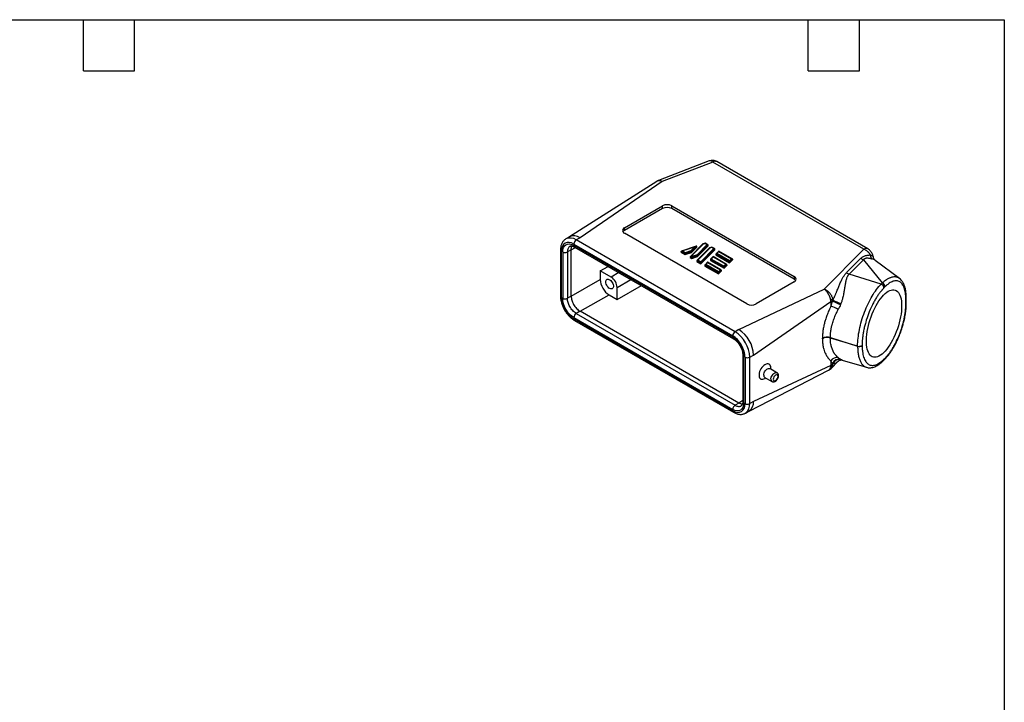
# Model space of a CAD drawing. Header units: millimetres. Extents: x 13 to 546, y 13 to 419.
# Tile 4 of 4: x 253 to 546, y 216 to 419. Entities that reach past the tile are written whole.
import ezdxf

# ---------------------------------------------------------------- set-up
doc = ezdxf.new("R2010")
doc.units = ezdxf.units.MM
doc.header["$LTSCALE"] = 2
doc.linetypes.add('SLD-Solid', pattern=[0])
doc.layers.add('TEXT', color=140, linetype='SLD-Solid', lineweight=25)

msp = doc.modelspace()

# ---------------------------------------------------------------- linework, layer by layer
for p, q in [((458.16463, 377.045909), (443.099576, 371.247995)), ((459.306708, 376.720564), (444.195236, 370.904786)), ((504.248886, 350.775997), (459.306708, 376.720564)), ((505.448789, 350.894817), (460.506611, 376.839384)), ((442.568527, 370.980242), (416.585338, 354.464194)), ((444.195236, 370.904786), (419.723286, 354.179296)), ((432.946183, 357.159186), (444.259892, 363.690451)), ((444.272234, 362.866785), (444.259892, 363.690451)), ((447.075976, 362.866785), (447.088319, 363.690451)), ((447.088319, 363.690451), (483.504318, 342.667942)), ((444.272234, 362.866785), (432.958526, 356.33552)), ((483.491976, 341.844276), (447.075976, 362.866785)), ((432.958526, 356.33552), (432.946183, 357.159186)), ((469.362182, 334.503861), (432.946183, 355.52637)), ((416.623538, 354.486246), (415.492168, 353.83312)), ((417.884809, 352.301425), (465.190252, 324.992574)), ((419.723286, 354.179296), (418.591916, 353.52617)), ((465.897359, 326.217318), (418.591916, 353.52617)), ((456.333133, 352.345944), (452.611652, 348.624864)), ((452.815714, 348.709385), (456.45267, 352.345948)), ((457.628237, 352.135893), (454.606134, 349.114105)), ((457.878174, 351.991581), (454.752544, 348.866276)), ((456.98808, 352.571904), (456.360081, 352.362597)), ((456.45267, 352.345948), (456.967271, 352.517461)), ((456.967271, 352.517461), (457.628237, 352.135893)), ((457.804955, 352.101502), (456.990537, 352.571655)), ((457.878174, 351.746618), (457.878174, 351.991581)), ((413.91496, 350.586278), (413.91496, 336.786738)), ((414.207854, 336.378534), (414.207854, 350.178074)), ((414.561407, 349.974317), (414.561407, 336.174087)), ((417.106991, 350.627443), (415.975621, 349.974317)), ((415.975621, 349.974317), (415.975621, 336.174087)), ((417.106991, 350.627443), (418.330673, 351.297502)), ((417.106991, 336.827213), (417.106991, 350.627443)), ((465.190252, 324.584303), (417.884809, 351.893154)), ((418.091956, 351.43531), (465.3974, 324.126458)), ((449.827562, 350.107819), (450.998838, 349.431656)), ((449.827562, 349.862857), (449.827562, 350.107819)), ((449.827562, 349.862857), (450.998838, 349.186694)), ((454.286753, 351.671558), (449.947301, 350.225225)), ((450.153287, 350.246372), (453.941205, 351.508879)), ((451.031743, 349.73925), (450.153287, 350.246372)), ((450.998838, 349.431656), (452.887612, 350.061179)), ((450.998838, 349.186694), (452.887612, 349.816217)), ((450.998838, 349.186694), (450.998838, 349.431656)), ((452.741202, 350.309008), (451.031743, 349.73925)), ((453.941205, 351.508879), (452.741202, 350.309008)), ((452.887612, 350.061179), (454.487617, 351.661008)), ((452.887612, 349.816217), (454.487617, 351.416046)), ((452.887612, 350.061179), (452.887612, 349.816217)), ((454.606134, 349.114105), (453.026586, 348.587652)), ((454.487617, 351.416046), (454.487617, 351.661008)), ((458.327985, 351.194341), (454.606487, 347.473271)), ((454.752544, 348.621314), (457.878174, 351.746618)), ((454.810549, 347.557792), (458.447521, 351.194346)), ((459.623079, 350.984295), (455.689025, 347.050659)), ((459.873017, 350.839983), (455.731907, 346.699313)), ((455.731907, 346.454351), (459.873017, 350.595021)), ((458.982924, 351.420305), (458.354932, 351.210994)), ((458.447521, 351.194346), (458.962116, 351.365861)), ((458.962116, 351.365861), (459.623079, 350.984295)), ((459.799797, 350.949904), (458.985381, 351.420056)), ((459.873017, 350.595021), (459.873017, 350.839983)), ((464.278933, 346.990209), (460.216049, 349.335662)), ((460.216049, 349.335662), (460.216049, 349.0907)), ((460.216049, 349.0907), (464.278933, 346.745247)), ((461.052168, 350.2236), (460.261925, 349.433445)), ((460.465987, 349.517966), (461.087179, 350.139088)), ((464.23605, 347.341555), (460.465987, 349.517966)), ((465.033961, 347.928285), (461.056859, 350.224217)), ((461.087179, 350.139088), (464.857242, 347.962677)), ((492.397699, 338.926094), (504.248886, 350.775997)), ((452.99368, 348.280058), (452.565777, 348.527081)), ((452.565777, 348.527081), (452.565777, 348.282119)), ((452.565777, 348.282119), (452.99368, 348.035096)), ((453.026586, 348.587652), (452.815714, 348.709385)), ((454.752544, 348.866276), (452.99368, 348.280058)), ((452.99368, 348.035096), (454.752544, 348.621314)), ((452.99368, 348.280058), (452.99368, 348.035096)), ((455.731907, 346.699313), (454.560611, 347.375488)), ((454.560611, 347.375488), (454.560611, 347.130526)), ((454.560611, 347.130526), (455.731907, 346.454351)), ((454.752544, 348.866276), (454.752544, 348.621314)), ((455.689025, 347.050659), (454.810549, 347.557792)), ((455.731907, 346.699313), (455.731907, 346.454351)), ((457.73928, 346.91106), (456.949055, 346.120936)), ((457.153117, 346.205456), (457.77429, 346.826549)), ((460.923187, 344.029041), (457.153117, 346.205456)), ((461.721065, 344.61575), (457.743971, 346.911678)), ((457.77429, 346.826549), (461.544347, 344.650142)), ((462.622489, 345.33395), (458.559597, 347.679407)), ((458.559597, 347.679407), (458.559597, 347.434445)), ((458.559597, 347.434445), (462.622489, 345.088987)), ((459.395706, 348.56733), (458.605473, 347.777191)), ((458.809535, 347.861711), (459.430717, 348.482819)), ((462.579607, 345.685295), (458.809535, 347.861711)), ((463.377508, 346.272011), (459.400398, 348.567947)), ((459.430717, 348.482819), (463.200789, 346.306402)), ((463.200789, 346.306402), (462.579607, 345.685295)), ((463.450727, 346.16209), (462.622489, 345.33395)), ((463.450727, 346.16209), (463.450727, 345.917127)), ((464.857242, 347.962677), (464.23605, 347.341555)), ((465.10718, 347.818364), (464.278933, 346.990209)), ((464.278933, 346.745247), (465.10718, 347.573402)), ((464.278933, 346.990209), (464.278933, 346.745247)), ((465.10718, 347.818364), (465.10718, 347.573402)), ((499.118519, 343.801943), (503.402077, 348.085038)), ((504.175034, 347.64864), (499.891475, 343.365546)), ((504.175034, 347.64864), (509.747712, 340.730982)), ((514.885972, 342.053853), (507.656309, 347.462745)), ((425.740384, 344.335089), (428.065801, 345.677531)), ((425.740384, 344.335089), (425.740384, 341.725669)), ((428.986655, 342.461057), (425.740384, 344.335089)), ((431.312072, 343.803499), (428.986655, 342.461057)), ((460.966071, 343.677695), (456.903179, 346.023152)), ((456.903179, 346.023152), (456.903179, 345.77819)), ((456.903179, 345.77819), (460.966071, 343.432733)), ((461.544347, 344.650142), (460.923187, 344.029041)), ((461.794284, 344.505829), (460.966071, 343.677695)), ((460.966071, 343.432733), (461.794284, 344.260867)), ((460.966071, 343.677695), (460.966071, 343.432733)), ((461.794284, 344.505829), (461.794284, 344.260867)), ((462.622489, 345.088987), (463.450727, 345.917127)), ((462.622489, 345.33395), (462.622489, 345.088987)), ((509.390011, 340.373319), (499.891475, 343.365546)), ((417.106991, 336.827213), (425.740384, 341.725669)), ((430.754152, 339.399661), (434.84735, 341.762627)), ((483.504318, 341.035126), (472.19061, 334.503861)), ((483.504318, 342.667942), (483.491976, 341.844276)), ((509.747712, 340.730982), (509.390011, 340.373319)), ((514.901979, 342.03977), (514.885258, 342.052906)), ((430.754152, 335.810427), (438.018372, 339.932035)), ((430.754152, 335.810427), (430.754152, 339.399661)), ((467.02873, 326.870445), (492.397699, 338.926094)), ((510.606176, 339.628349), (510.248474, 339.270686)), ((417.106991, 336.827213), (415.975621, 336.174087)), ((419.723286, 332.296002), (428.356679, 337.194459)), ((428.356679, 337.194459), (430.754152, 335.810427)), ((471.412792, 319.277027), (494.473996, 335.172672)), ((494.473996, 335.172672), (494.473996, 333.85827)), ((494.93486, 335.359314), (494.93486, 335.519397)), ((494.94535, 335.560121), (495.054411, 335.66917)), ((516.780805, 334.4648), (516.780805, 335.895559)), ((516.91478, 334.753443), (516.91478, 336.184203)), ((419.723286, 332.296002), (418.591916, 331.642876)), ((418.591916, 331.642876), (465.897359, 304.334025)), ((467.02873, 304.987151), (419.723286, 332.296002)), ((417.884809, 330.418131), (465.190252, 303.10928)), ((465.190252, 302.701009), (417.884809, 330.009861)), ((418.091956, 329.552016), (465.3974, 302.243165)), ((467.02873, 326.870445), (465.897359, 326.217318)), ((491.925967, 324.143703), (491.925967, 324.294819)), ((494.279124, 324.49784), (502.410997, 321.936139)), ((494.279124, 324.49784), (494.279124, 324.346725)), ((502.410997, 321.91628), (494.279124, 324.346725)), ((502.410997, 321.936139), (502.410997, 321.91628)), ((503.746494, 322.137351), (503.746494, 322.15721)), ((468.220761, 319.236551), (468.220761, 305.436322)), ((468.513654, 305.028117), (468.513654, 318.828347)), ((468.867208, 318.6239), (468.867208, 304.824361)), ((470.281421, 318.6239), (471.412792, 319.277027)), ((470.281421, 304.824361), (470.281421, 318.6239)), ((494.473996, 317.522143), (494.473996, 316.207741)), ((494.496051, 315.306784), (496.65899, 317.46949)), ((497.818088, 317.777495), (505.047599, 315.616748)), ((510.089517, 317.607925), (510.447219, 317.965588)), ((510.248474, 318.026426), (510.606176, 318.38409)), ((470.084497, 302.613459), (493.769671, 314.777254)), ((494.473996, 316.207741), (471.412792, 305.477487)), ((478.385271, 314.002893), (476.263951, 315.227506)), ((476.574672, 315.04813), (476.574672, 315.357146)), ((493.768502, 314.776648), (494.496014, 315.307258)), ((494.93486, 316.554465), (494.93486, 316.714548)), ((495.054411, 316.643769), (494.94535, 316.53472)), ((474.764072, 312.629359), (476.885393, 311.404747)), ((474.807192, 312.29545), (475.074794, 312.449984)), ((468.220761, 305.711972), (467.02873, 304.987151)), ((471.412792, 305.477487), (470.281421, 304.824361)), ((467.02873, 304.987151), (465.897359, 304.334025)), ((468.997107, 301.985723), (470.128478, 302.638849))]:
    msp.add_line(p, q)
at = {"flags": 128}
for points in [[(427.395395, 341.05253), (427.425891, 341.336217), (427.515736, 341.569399), (427.660086, 341.739507), (427.851158, 341.83737), (428.078653, 341.857711), (428.330305, 341.799435), (428.592549, 341.665683), (428.851247, 341.463665), (429.092451, 341.204273), (429.30316, 340.90149), (429.472012, 340.571639), (429.589907, 340.232503), (429.650487, 339.902365), (429.650487, 339.599022), (429.589907, 339.338828), (429.472012, 339.13581), (429.30316, 339.000913), (429.092451, 338.941408), (428.851247, 338.960505), (428.592549, 339.057173), (428.330305, 339.226201), (428.078653, 339.458476), (427.851158, 339.741478), (427.660086, 340.059948), (427.515736, 340.396718), (427.425891, 340.733633), (427.395395, 341.05253)], [(515.513649, 333.913161), (515.493105, 333.134877), (515.431634, 332.321599), (515.329715, 331.479694), (515.188148, 330.61575), (515.00804, 329.736529), (514.790801, 328.848912), (514.538131, 327.959845), (514.252007, 327.076288), (513.934668, 326.205154), (513.588599, 325.353262), (513.216508, 324.527279), (512.821307, 323.733669), (512.406088, 322.978644), (511.974102, 322.268112), (511.52873, 321.607634), (511.073456, 321.00238), (510.611845, 320.457087), (510.147509, 319.976021), (509.684081, 319.562949), (509.225189, 319.221102), (508.774425, 318.953157), (508.335316, 318.761211), (507.911299, 318.646765), (507.505692, 318.610715), (507.12167, 318.653344), (506.762238, 318.774318), (506.430209, 318.972689), (506.128183, 319.246907), (505.858522, 319.594823), (505.623337, 320.013716), (505.424468, 320.500308), (505.263473, 321.050789), (505.141611, 321.660851), (505.059836, 322.325721), (505.018788, 323.040194), (505.018788, 323.798679), (505.059836, 324.59524), (505.141611, 325.423642), (505.263473, 326.277402), (505.424468, 327.149838), (505.623337, 328.034123), (505.858522, 328.923335), (506.128183, 329.810516), (506.430209, 330.688721), (506.762238, 331.551078), (507.12167, 332.390837), (507.505692, 333.201427), (507.911299, 333.976504), (508.335316, 334.71), (508.774425, 335.396176), (509.225189, 336.029662), (509.684081, 336.6055), (510.147509, 337.119182), (510.611845, 337.566689), (511.073456, 337.944518), (511.52873, 338.249712), (511.974102, 338.479883), (512.406088, 338.63323), (512.821307, 338.708551), (513.216508, 338.705259), (513.588599, 338.623377), (513.934668, 338.463548), (514.252007, 338.227022), (514.538131, 337.91565), (514.790801, 337.53187), (515.00804, 337.078684), (515.188148, 336.55964), (515.329715, 335.9788), (515.431634, 335.340709), (515.493105, 334.650362), (515.513649, 333.913161)], [(474.806905, 316.377988), (474.482078, 316.155712), (474.168314, 315.87149), (473.876295, 315.534999), (473.615968, 315.1577), (473.396196, 314.752441), (473.224465, 314.333022), (473.106621, 313.913726), (473.046679, 313.508832), (473.046679, 313.132127), (473.106621, 312.796441), (473.224465, 312.513204), (473.396196, 312.292062), (473.615968, 312.140546), (473.876295, 312.063815), (474.168314, 312.064481), (474.482078, 312.142524), (474.806905, 312.295284), (474.807192, 312.29545)], [(474.453351, 313.316126), (474.481942, 313.615092), (474.566171, 313.93095), (474.701499, 314.246672), (474.880629, 314.545238), (475.093905, 314.810552), (475.32983, 315.02831), (475.575683, 315.186774), (475.818212, 315.2774), (476.044342, 315.295303), (476.241881, 315.239518), (476.263951, 315.227506)], [(476.574672, 315.357146), (476.567131, 315.541145), (476.507188, 315.876832), (476.389345, 316.160068), (476.217613, 316.38121), (475.997842, 316.532727), (475.737514, 316.609458), (475.445496, 316.608791), (475.131731, 316.530749), (474.806905, 316.377988)], [(476.574672, 312.091514), (476.603262, 312.39048), (476.687491, 312.706338), (476.822819, 313.02206), (477.001949, 313.320626), (477.215226, 313.585939), (477.45115, 313.803698), (477.697004, 313.962162), (477.939533, 314.052788), (478.165662, 314.070691), (478.363201, 314.014905), (478.38604, 314.002449)]]:
    msp.add_lwpolyline(points, dxfattribs=at)
for centre, radius, start, end in [((460.009716, 375.739249), 1.207145, 65.69288095, 125.61757748), ((445.674105, 360.961029), 3.074044, 62.60967224, 117.39032776), ((445.674105, 360.161184), 3.047215, 62.60967224, 117.39032777), ((433.256037, 356.342778), 0.873231, 110.7834208, 249.2165792), ((433.545173, 355.224567), 1.256333, 117.83664681, 146.37203147), ((416.788571, 351.120202), 3.006781, 53.14734643, 115.53540612), ((417.919977, 351.77344), 3.006671, 53.1466013, 115.54294027), ((419.420025, 352.231564), 1.536805, 122.60547834, 177.39452151), ((414.416036, 350.636915), 0.50386, 186.03555688, 245.59557808), ((415.268514, 351.339028), 1.537022, 242.60967224, 297.39032776), ((418.360494, 351.83259), 0.479526, 172.74417043, 235.94364917), ((504.951909, 349.794642), 1.207186, 65.69923859, 125.61702366), ((507.871913, 348.994407), 1.626647, 177.47838575, 222.09748152), ((505.013475, 350.036444), 2.530729, 230.45139761, 250.65204354), ((500.729916, 345.75335), 2.530729, 230.45139761, 250.65204354), ((482.905328, 340.733323), 1.256333, 33.62796853, 62.16335319), ((483.194464, 341.851534), 0.873231, 290.7834208, 69.2165792), ((508.982233, 339.170342), 1.270211, 4.53095113, 71.27467283), ((509.339934, 339.528005), 1.270211, 4.53095113, 71.27467282), ((414.415417, 336.836644), 0.502939, 185.69479925, 245.62534171), ((415.268514, 337.538798), 1.537022, 242.60967224, 297.39032776), ((470.776396, 337.233283), 3.074044, 242.60967224, 297.39032776), ((492.173178, 331.745637), 4.715425, 53.99225795, 62.58744147), ((493.382045, 337.103738), 2.218417, 299.48667249, 314.4242493), ((501.578343, 347.703458), 14.018337, 241.71134815, 252.31016666), ((500.954669, 345.782614), 11.708749, 239.74040098, 252.4497055), ((516.505654, 336.199126), 0.409708, 312.18895941, 356.63019942), ((516.505615, 334.768393), 0.409754, 312.1904321, 356.60012433), ((419.420025, 330.34827), 1.536805, 122.60547834, 177.39452151), ((486.891004, 315.284579), 20.061998, 61.0061378, 67.79151413), ((418.374811, 329.955774), 0.492978, 173.70115248, 234.98666712), ((466.725469, 324.922713), 1.536805, 122.60547834, 177.39452151), ((460.789732, 318.20615), 9.500878, 2.52008975, 57.4799104), ((461.921103, 318.859276), 9.500878, 2.52008975, 57.4799104), ((465.694648, 324.535709), 0.50673, 174.49699534, 232.9664409), ((493.352044, 321.504471), 3.133646, 72.79166519, 117.0704407), ((493.352044, 321.353356), 3.133646, 72.79166519, 117.0704407), ((502.872424, 323.293066), 1.433236, 251.21923065, 307.57917008), ((502.872424, 323.273207), 1.433236, 251.21923065, 307.57917008), ((468.721341, 319.286603), 0.503123, 185.76287433, 245.61940624), ((469.574315, 319.988611), 1.537022, 242.60967224, 297.39032776), ((496.270459, 316.465558), 2.084144, 80.47403197, 149.53817896), ((496.839724, 316.060869), 2.013903, 76.24194512, 161.05966388), ((496.948809, 316.016796), 1.995454, 76.2240177, 161.68745902), ((509.678228, 318.00354), 0.570705, 316.26852834, 2.29826104), ((510.035912, 318.361207), 0.570722, 316.28105876, 2.29782254), ((491.961591, 317.61171), 3.17218, 318.68348916, 340.15291891), ((493.382045, 318.138806), 2.218417, 299.48667249, 314.4242493), ((475.181017, 313.231676), 0.73255, 173.38010886, 235.30771074), ((477.301729, 312.006933), 0.731961, 173.36442238, 235.46979992), ((468.721218, 305.486228), 0.502939, 185.69479925, 245.62534171), ((468.253368, 305.197081), 3.171843, 306.24034531, 5.07183508), ((465.690942, 302.651745), 0.503107, 174.38056365, 234.2911439), ((466.725469, 303.039419), 1.536805, 122.60547834, 177.39452151), ((469.574315, 306.189072), 1.537022, 242.60967224, 297.39032776), ((467.122128, 304.543934), 3.171715, 306.23296995, 5.0724217)]:
    msp.add_arc(centre, radius, start, end)
for centre, major_axis, ratio, start_param, end_param in [((456.45267, 352.18264), (-0.107041, 0.173213), 0.5766898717, 5.4632464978, 6.4184866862), ((456.967271, 352.354152), (0.022066, 0.217903), 0.1120269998, 6.2328455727, 7.018162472), ((457.628237, 351.972585), (0.249036, 0.032786), 0.6469229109, 6.198223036, 7.7690193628), ((450.153287, 350.083064), (0.325312, -0.032941), 0.4975392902, 1.6211347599, 3.1919310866), ((451.031743, 349.575942), (0.022065, 0.217903), 0.1120237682, 0.7349782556, 2.3057745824), ((452.741202, 350.1457), (-0.107041, 0.173213), 0.5766917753, 3.8924495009, 5.4632458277), ((453.941205, 351.345571), (0.541419, 0.334583), 0.2202864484, 6.1478856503, 7.7186819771), ((454.606134, 348.950797), (-0.107041, 0.173213), 0.5766911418, 3.892449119, 5.4632454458), ((458.447521, 351.031038), (-0.107041, 0.173213), 0.5766931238, 5.4632457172, 6.4184833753), ((458.962116, 351.202553), (0.022065, 0.217904), 0.112020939, 6.2328476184, 7.0181645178), ((459.623079, 350.820987), (0.249036, 0.032785), 0.6469227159, 6.1982233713, 7.7690196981), ((460.465987, 349.354658), (0.249036, 0.032785), 0.6469221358, 1.4858353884, 3.0566317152), ((461.087179, 349.97578), (-0.032784, 0.249027), 0.1110022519, 5.4129074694, 6.3681462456), ((452.815714, 348.546077), (0.249036, 0.032785), 0.6469225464, 1.4858346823, 3.0566310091), ((453.026586, 348.424344), (0.022065, 0.217903), 0.1120257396, 0.7349775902, 2.305773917), ((454.810549, 347.394483), (0.249037, 0.032785), 0.6469218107, 1.4858359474, 3.0566322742), ((455.689025, 346.88735), (-0.032784, 0.249027), 0.1110032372, 3.8421101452, 5.412906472), ((457.153117, 346.042148), (0.249037, 0.032784), 0.6469206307, 1.4858379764, 3.0566343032), ((457.77429, 346.663241), (-0.032783, 0.249026), 0.1109996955, 5.4129100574, 6.3681436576), ((458.809535, 347.698403), (0.249037, 0.032785), 0.6469214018, 1.4858366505, 3.0566329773), ((459.430717, 348.319511), (-0.032783, 0.249026), 0.1110010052, 5.4129087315, 6.3681449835), ((463.200789, 346.143094), (0.249037, 0.032785), 0.6469214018, 6.1982256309, 7.7690219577), ((464.23605, 347.178246), (-0.032784, 0.249027), 0.1110022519, 3.8421111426, 5.4129074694), ((464.857242, 347.799369), (0.249036, 0.032785), 0.6469221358, 6.1982243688, 7.7690206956), ((460.923187, 343.865733), (-0.032785, 0.249027), 0.1110051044, 3.8421082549, 5.4129045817), ((461.544347, 344.486833), (0.249036, 0.032786), 0.6469238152, 6.198221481, 7.7690178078), ((462.579607, 345.521986), (-0.032783, 0.249026), 0.1110010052, 3.8421124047, 5.4129087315), ((428.357078, 340.215545), (-1.850202, 3.204259), 0.5774694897, 0.7854413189, 2.3560853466), ((428.986116, 340.419705), (-1.249898, 2.165122), 0.5775574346, 3.9272244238, 5.4977161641)]:
    msp.add_ellipse(centre, major_axis=major_axis, ratio=ratio, start_param=start_param, end_param=end_param)
for points, knots in [([(459.306708, 376.720564), (459.163706, 376.820508), (458.896055, 377.007568), (458.590638, 377.089871), (458.388418, 377.096372), (458.266186, 377.08058), (458.195978, 377.055836), (458.164997, 377.044917)], [0, 0, 0, 0, 0.3452446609, 0.6461770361, 0.7801506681, 0.9029861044, 1, 1, 1, 1]), ([(460.506484, 376.839457), (460.324538, 376.928814), (459.957906, 377.108873), (459.339541, 377.220727), (458.724977, 377.216336), (458.35155, 377.102538), (458.165206, 377.045752)], [0, 0, 0, 0, 0.2468542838, 0.497426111, 0.7492108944, 1, 1, 1, 1]), ([(443.104066, 371.248372), (443.011907, 371.210883), (442.827064, 371.135691), (442.653712, 371.031445), (442.56679, 370.979174)], [0, 0, 0, 0, 0.498579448, 1, 1, 1, 1]), ([(444.195236, 370.904786), (444.027058, 370.978138), (443.707929, 371.11733), (443.275071, 371.18119), (442.921732, 371.140166), (442.690838, 371.064954), (442.591582, 370.988927), (442.57249, 370.974303)], [0, 0, 0, 0, 0.2718183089, 0.5157974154, 0.7406812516, 0.9501202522, 1, 1, 1, 1]), ([(443.104776, 371.234086), (443.158037, 371.256203), (443.297359, 371.314059), (443.562035, 371.277935), (443.876057, 371.15379), (444.089748, 370.987081), (444.195236, 370.904786)], [0, 0, 0, 0, 0.1745559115, 0.4566121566, 0.7317591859, 1, 1, 1, 1]), ([(415.496793, 353.825921), (415.420114, 353.782668), (415.210698, 353.664539), (414.908325, 353.397368), (414.60688, 353.04552), (414.362498, 352.646854), (414.173467, 352.21809), (414.03331, 351.750673), (413.948092, 351.249998), (413.911388, 350.858695), (413.918201, 350.63062), (413.919585, 350.5843)], [0, 0, 0, 0, 0.0732645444, 0.2000907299, 0.3329977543, 0.455546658, 0.5809608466, 0.7087055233, 0.8377641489, 0.9670508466, 1, 1, 1, 1]), ([(417.884809, 352.301425), (416.909647, 352.864374), (415.974352, 352.956939), (414.595265, 352.16055), (414.207854, 351.304154), (414.207854, 350.178074)], [0, 0, 0, 0, 0.5, 0.5, 1, 1, 1, 1]), ([(414.561407, 349.974317), (414.561407, 350.981827), (414.922998, 351.772588), (416.146377, 352.47905), (417.010652, 352.397795), (417.884809, 351.893154)], [0, 0, 0, 0, 0.5, 0.5, 1, 1, 1, 1]), ([(416.746957, 351.660092), (416.726855, 351.651993), (416.580857, 351.593168), (416.378719, 351.374049), (416.151782, 351.009996), (416.004965, 350.544965), (415.985567, 350.167737), (415.975621, 349.974317)], [0, 0, 0, 0, 0.0385135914, 0.279717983, 0.5088513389, 0.7481676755, 1, 1, 1, 1]), ([(416.741937, 351.66808), (416.831035, 351.704086), (417.001362, 351.772918), (417.330843, 351.743318), (417.689883, 351.645236), (417.963535, 351.502359), (418.091957, 351.435309)], [0, 0, 0, 0, 0.2889559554, 0.5523891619, 0.7899412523, 1, 1, 1, 1]), ([(417.106991, 350.627443), (417.117864, 350.819678), (417.139557, 351.203251), (417.241177, 351.559979), (417.329424, 351.710668), (417.340382, 351.729379)], [0, 0, 0, 0, 0.4680647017, 0.9339487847, 1, 1, 1, 1]), ([(503.402077, 348.085038), (503.438755, 348.12075), (503.511526, 348.191608), (503.626764, 348.291215), (503.745285, 348.384711), (503.867561, 348.471588), (504.056367, 348.592361), (504.332616, 348.734059), (504.68827, 348.864061), (505.054945, 348.957183), (505.427791, 349.020378), (505.833611, 349.0605), (506.105306, 349.064098), (506.246841, 349.065973)], [0, 0, 0, 0, 0.0515242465, 0.1022291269, 0.1521751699, 0.2014257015, 0.2500467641, 0.3713988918, 0.4997334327, 0.6081862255, 0.7275311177, 0.8580613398, 1, 1, 1, 1]), ([(506.246841, 349.065973), (506.219443, 349.109965), (506.163948, 349.199069), (506.072647, 349.331336), (505.973995, 349.464006), (505.867368, 349.596239), (505.752875, 349.72739), (505.630495, 349.856693), (505.500333, 349.983355), (505.359386, 350.109338), (505.199389, 350.239884), (505.01106, 350.377904), (504.788125, 350.520288), (504.530274, 350.661187), (504.346052, 350.736352), (504.248886, 350.775997)], [0, 0, 0, 0, 0.0573714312, 0.1162055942, 0.1765027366, 0.238263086, 0.3014868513, 0.3661742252, 0.4323253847, 0.499940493, 0.5736596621, 0.6605284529, 0.760543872, 0.8737023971, 1, 1, 1, 1]), ([(507.02789, 348.594582), (507.007072, 348.695436), (506.957907, 348.933621), (506.81247, 349.310891), (506.609087, 349.708896), (506.358862, 350.077905), (506.075729, 350.40569), (505.76881, 350.689533), (505.555779, 350.826198), (505.44907, 350.894654)], [0, 0, 0, 0, 0.1102669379, 0.260416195, 0.4092885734, 0.5572860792, 0.7047396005, 0.8521019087, 1, 1, 1, 1]), ([(506.246291, 349.065761), (506.390742, 349.005468), (506.679466, 348.884955), (506.94295, 348.723486), (506.997398, 348.633233), (507.021404, 348.593439)], [0, 0, 0, 0, 0.3588849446, 0.717329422, 1, 1, 1, 1]), ([(504.175034, 347.64864), (504.193767, 347.678021), (504.250959, 347.767724), (504.36833, 347.89449), (504.522714, 348.004887), (504.683503, 348.082708), (504.854246, 348.135101), (505.048932, 348.167622), (505.251616, 348.179125), (505.488872, 348.171656), (505.765667, 348.140305), (506.095171, 348.076281), (506.39892, 347.994666), (506.590195, 347.92941), (506.664932, 347.903912)], [0, 0, 0, 0, 0.04679206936, 0.14285990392, 0.22591014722, 0.28510805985, 0.35681120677, 0.42832613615, 0.49975279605, 0.57133130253, 0.67453396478, 0.78561118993, 0.91623063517, 1, 1, 1, 1]), ([(507.652188, 347.45743), (507.646117, 347.464647), (507.599886, 347.519606), (507.283513, 347.672233), (506.871229, 347.826647), (506.664932, 347.903912)], [0, 0, 0, 0, 0.07022252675, 0.53476306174, 1, 1, 1, 1]), ([(507.021404, 348.593439), (507.034322, 348.5819), (507.0503, 348.567627), (507.045548, 348.556434), (507.044638, 348.554291)], [0, 0, 0, 0, 0.8085309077, 1, 1, 1, 1]), ([(507.669386, 347.443695), (507.615019, 347.48884), (507.504399, 347.580696), (507.309637, 347.829242), (507.136691, 348.154011), (507.078007, 348.417625), (507.048043, 348.552226)], [0, 0, 0, 0, 0.2352573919, 0.4786738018, 0.7338134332, 1, 1, 1, 1]), ([(495.054411, 335.66917), (495.096086, 335.750673), (495.180465, 335.915694), (495.302781, 336.165419), (495.424141, 336.420177), (495.544229, 336.679646), (495.663319, 336.943557), (495.781533, 337.21164), (495.89905, 337.483628), (496.016031, 337.759288), (496.25196, 338.323512), (496.588917, 339.16034), (497.02866, 340.245569), (497.45908, 341.25269), (497.832505, 342.014674), (498.137275, 342.541344), (498.366007, 342.894823), (498.604725, 343.221857), (498.852168, 343.524941), (499.030741, 343.710655), (499.118519, 343.801943)], [0, 0, 0, 0, 0.0252407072, 0.0511053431, 0.0776008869, 0.104733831, 0.132510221, 0.1609356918, 0.190015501, 0.2197545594, 0.2501574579, 0.374462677, 0.500111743, 0.6328359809, 0.7499333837, 0.8034836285, 0.8551890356, 0.9051219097, 0.9533625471, 1, 1, 1, 1]), ([(499.891475, 343.365546), (499.855122, 343.328464), (499.781874, 343.253747), (499.679856, 343.134348), (499.58261, 343.00852), (499.490805, 342.87568), (499.404299, 342.735867), (499.276968, 342.505328), (499.123402, 342.157954), (498.975374, 341.700558), (498.854455, 341.194388), (498.756299, 340.673371), (498.669178, 340.114599), (498.581745, 339.541013), (498.490989, 338.966627), (498.395068, 338.367474), (498.291821, 337.779448), (498.16911, 337.154954), (498.028467, 336.535006), (497.878091, 335.964639), (497.727851, 335.468189), (497.584385, 335.038791), (497.477028, 334.75775), (497.423979, 334.618877)], [0, 0, 0, 0, 0.0200125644, 0.0403244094, 0.0609594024, 0.0819403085, 0.1032887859, 0.1250253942, 0.1843050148, 0.249490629, 0.3058170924, 0.3748406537, 0.4375385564, 0.4999266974, 0.5676712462, 0.6246826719, 0.689895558, 0.7496491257, 0.8138480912, 0.874434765, 0.9173215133, 0.9591454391, 1, 1, 1, 1]), ([(502.410997, 321.936139), (502.412005, 323.432247), (502.594442, 325.1096), (503.294684, 328.57565), (503.812213, 330.362714), (505.104116, 333.775665), (505.87798, 335.40021), (507.564937, 338.24067), (508.477202, 339.455303), (509.390011, 340.373319)], [0, 0, 0, 0, 0.25, 0.25, 0.5, 0.5, 0.75, 0.75, 1, 1, 1, 1]), ([(514.885258, 342.052906), (514.876339, 342.059982), (514.817569, 342.106619), (514.677573, 342.196716), (514.457067, 342.316489), (514.176604, 342.424047), (513.863977, 342.498757), (513.437337, 342.540834), (512.937012, 342.505057), (512.441055, 342.381548), (512.074653, 342.24886), (511.774813, 342.11995), (511.419389, 341.942058), (510.958933, 341.669492), (510.391628, 341.278741), (509.973176, 340.922777), (509.747712, 340.730982)], [0, 0, 0, 0, 0.00725559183, 0.04781396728, 0.10815107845, 0.17181796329, 0.24573250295, 0.31787901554, 0.44435411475, 0.547016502, 0.60038176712, 0.64629647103, 0.70936491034, 0.78954753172, 0.88660759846, 1, 1, 1, 1]), ([(516.780805, 335.895559), (516.780314, 335.988474), (516.779332, 336.174313), (516.771381, 336.446441), (516.758687, 336.713604), (516.740786, 336.975337), (516.717803, 337.231762), (516.689702, 337.48285), (516.629546, 337.928125), (516.513318, 338.537006), (516.304214, 339.247584), (516.041631, 339.867472), (515.624205, 340.561353), (514.980805, 341.174299), (514.195701, 341.407354), (513.505779, 341.374446), (512.960012, 341.240072), (512.392338, 340.999076), (511.90424, 340.708707), (511.507879, 340.424885), (511.207756, 340.185102), (510.907134, 339.922281), (510.706469, 339.726301), (510.606176, 339.628349)], [0, 0, 0, 0, 0.0178692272, 0.0357401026, 0.0536284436, 0.0715500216, 0.0895205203, 0.1075554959, 0.1256703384, 0.1880174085, 0.2506822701, 0.3130646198, 0.3754063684, 0.4997782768, 0.6241624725, 0.6864501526, 0.748996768, 0.8116643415, 0.8742244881, 0.90585622, 0.9373124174, 0.9686683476, 1, 1, 1, 1]), ([(516.914656, 336.175142), (516.908672, 336.514126), (516.897362, 337.1548), (516.812248, 337.989913), (516.70078, 338.677597), (516.574641, 339.229222), (516.445888, 339.670164), (516.320739, 340.023389), (516.202406, 340.309143), (516.083067, 340.562998), (515.930027, 340.851462), (515.700894, 341.215965), (515.354714, 341.660508), (515.049743, 341.915904), (514.879367, 342.058583)], [0, 0, 0, 0, 0.1276872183, 0.241327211, 0.3406938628, 0.425606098, 0.4960191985, 0.5557786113, 0.6070349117, 0.6497541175, 0.6974980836, 0.7715613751, 0.8723798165, 1, 1, 1, 1]), ([(494.344133, 335.931587), (494.331384, 335.981718), (494.305903, 336.081916), (494.260532, 336.233671), (494.210234, 336.385566), (494.1548, 336.537015), (494.094736, 336.687258), (494.030414, 336.835619), (493.962287, 336.981451), (493.890826, 337.124161), (493.81652, 337.263213), (493.739868, 337.398133), (493.661369, 337.528521), (493.556526, 337.693304), (493.418488, 337.894144), (493.24005, 338.127547), (493.044978, 338.355016), (492.836456, 338.568774), (492.618569, 338.764705), (492.47167, 338.872044), (492.397699, 338.926094)], [0, 0, 0, 0, 0.0433918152, 0.0867284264, 0.1299296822, 0.172916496, 0.2156116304, 0.2579404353, 0.2998315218, 0.3412173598, 0.3820347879, 0.4222254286, 0.4617360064, 0.5005185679, 0.5749345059, 0.6538635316, 0.7366590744, 0.8225459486, 0.9106432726, 1, 1, 1, 1]), ([(492.397699, 338.926094), (492.44669, 338.908761), (492.545197, 338.873909), (492.693113, 338.811213), (492.841501, 338.740514), (492.989806, 338.661059), (493.137466, 338.573083), (493.283886, 338.476602), (493.428447, 338.37175), (493.570513, 338.258685), (493.709424, 338.137618), (493.844508, 338.008808), (493.975074, 337.872567), (494.100431, 337.72925), (494.252994, 337.53769), (494.42149, 337.294582), (494.590101, 336.999062), (494.726377, 336.701038), (494.830218, 336.404553), (494.901087, 336.113583), (494.94249, 335.830592), (494.944403, 335.649729), (494.94535, 335.560121)], [0, 0, 0, 0, 0.036146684, 0.0726806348, 0.1096019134, 0.1469105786, 0.1846066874, 0.2226902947, 0.2611614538, 0.3000202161, 0.3392666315, 0.3789007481, 0.4189226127, 0.4593322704, 0.5001297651, 0.575274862, 0.649174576, 0.7218291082, 0.793238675, 0.8634035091, 0.932323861, 1, 1, 1, 1]), ([(510.248474, 339.270686), (510.191725, 339.213249), (510.078322, 339.09847), (509.908433, 338.917346), (509.738942, 338.729901), (509.569848, 338.535478), (509.401151, 338.334254), (509.232849, 338.126176), (508.913972, 337.718036), (508.448797, 337.074258), (507.843034, 336.131276), (507.252253, 335.101705), (506.487709, 333.608318), (505.617934, 331.586363), (504.911937, 329.460885), (504.465283, 327.766374), (504.196427, 326.533437), (503.989713, 325.3379), (503.870554, 324.391955), (503.805285, 323.668403), (503.771525, 323.152365), (503.750396, 322.646872), (503.747795, 322.320551), (503.746494, 322.15721)], [0, 0, 0, 0, 0.01668451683, 0.03334145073, 0.04998216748, 0.06661806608, 0.08326055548, 0.09992103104, 0.11661085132, 0.17837884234, 0.2401691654, 0.30450361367, 0.36885968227, 0.50009444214, 0.63131384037, 0.69562606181, 0.75996218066, 0.82169887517, 0.88346098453, 0.9126210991, 0.94172348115, 0.97082937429, 1, 1, 1, 1]), ([(413.919583, 336.784828), (413.920339, 336.651492), (413.922099, 336.340886), (413.9801, 335.83759), (414.080635, 335.288301), (414.219997, 334.750211), (414.38609, 334.242774), (414.557344, 333.804517), (414.731303, 333.413295), (414.912225, 333.043928), (415.053089, 332.792546), (415.125655, 332.663048)], [0, 0, 0, 0, 0.1011756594, 0.2356888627, 0.3681021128, 0.4971467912, 0.6193703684, 0.7294809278, 0.8110041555, 0.9026391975, 1, 1, 1, 1]), ([(414.207854, 336.378534), (414.207854, 335.252453), (414.595265, 333.948761), (415.974352, 331.560113), (416.909647, 330.57281), (417.884809, 330.009861)], [0, 0, 0, 0, 0.5, 0.5, 1, 1, 1, 1]), ([(417.884809, 330.418131), (417.012334, 330.9218), (416.146754, 331.838915), (414.923221, 333.957764), (414.561407, 335.164621), (414.561407, 336.174087)], [0, 0, 0, 0, 0.5, 0.5, 1, 1, 1, 1]), ([(418.591916, 331.642876), (418.239926, 331.846075), (417.876205, 332.141598), (417.215325, 332.855984), (416.920194, 333.27213), (416.570871, 333.902049), (416.469486, 334.11289), (416.297526, 334.524729), (416.227854, 334.721349), (416.048393, 335.334978), (415.975621, 335.767679), (415.975621, 336.174087)], [0, 0, 0, 0, 0.25, 0.25, 0.5, 0.5, 0.625, 0.625, 0.75, 0.75, 1, 1, 1, 1]), ([(417.106991, 336.827213), (417.106991, 336.420806), (417.179764, 335.988105), (417.359225, 335.374476), (417.428896, 335.177856), (417.600856, 334.766016), (417.702242, 334.555176), (418.051565, 333.925256), (418.346696, 333.50911), (419.007576, 332.794725), (419.371297, 332.499202), (419.723286, 332.296002)], [0, 0, 0, 0, 0.25, 0.25, 0.375, 0.375, 0.5, 0.5, 0.75, 0.75, 1, 1, 1, 1]), ([(494.473996, 335.172672), (494.470184, 335.213143), (494.462594, 335.293725), (494.44594, 335.418873), (494.425746, 335.545654), (494.401834, 335.67373), (494.374945, 335.802077), (494.354337, 335.888697), (494.344133, 335.931587)], [0, 0, 0, 0, 0.1718605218, 0.3421959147, 0.5105823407, 0.6766067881, 0.8398718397, 1, 1, 1, 1]), ([(494.473996, 333.85827), (494.509152, 333.962443), (494.578409, 334.167664), (494.677131, 334.474756), (494.76959, 334.775193), (494.85579, 335.068808), (494.908792, 335.263539), (494.93486, 335.359314)], [0, 0, 0, 0, 0.2126620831, 0.4189437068, 0.618891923, 0.8125583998, 1, 1, 1, 1]), ([(510.448407, 317.96678), (510.711837, 318.24529), (511.21789, 318.780312), (511.925446, 319.696064), (512.550307, 320.60355), (513.143505, 321.569433), (513.710654, 322.602326), (514.259323, 323.721477), (514.712448, 324.754175), (515.084086, 325.691184), (515.398466, 326.558802), (515.714985, 327.521664), (516.042717, 328.648419), (516.367513, 329.968925), (516.616722, 331.271347), (516.786804, 332.502554), (516.892727, 333.631826), (516.90718, 334.365065), (516.914657, 334.744396)], [0, 0, 0, 0, 0.0767107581, 0.1473627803, 0.2114849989, 0.2689043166, 0.3366798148, 0.4013171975, 0.463959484, 0.509572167, 0.5541486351, 0.6030908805, 0.6621396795, 0.731289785, 0.8105870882, 0.8691764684, 0.9323200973, 1, 1, 1, 1]), ([(510.606176, 318.38409), (510.66347, 318.442138), (510.778057, 318.558234), (510.949844, 318.742319), (511.121488, 318.933607), (511.29299, 319.13282), (511.464349, 319.339762), (511.635567, 319.554492), (511.946216, 319.9585), (512.392262, 320.585208), (512.959851, 321.479255), (513.505703, 322.436432), (514.195633, 323.7832), (514.980805, 325.586451), (515.624149, 327.485892), (516.041591, 329.014536), (516.304142, 330.159363), (516.513308, 331.288304), (516.640462, 332.208987), (516.712963, 332.926647), (516.751902, 333.454984), (516.776289, 333.96956), (516.7793, 334.299781), (516.780805, 334.4648)], [0, 0, 0, 0, 0.0178999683, 0.0357993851, 0.0537124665, 0.0716533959, 0.0896362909, 0.1076751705, 0.1257839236, 0.1883172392, 0.2510117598, 0.3135316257, 0.3758461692, 0.5002304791, 0.6246025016, 0.6869175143, 0.7493267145, 0.8119647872, 0.8743387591, 0.9059743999, 0.937407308, 0.9687210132, 1, 1, 1, 1]), ([(415.125655, 332.663048), (415.242319, 332.469319), (415.406631, 332.196468), (415.674113, 331.811757), (415.91288, 331.492525), (416.212175, 331.131007), (416.540155, 330.774322), (416.896977, 330.42887), (417.276837, 330.103039), (417.676844, 329.810471), (417.950483, 329.625916), (418.091667, 329.552222), (418.092019, 329.552038)], [0, 0, 0, 0, 0.14819841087, 0.20872635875, 0.30885267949, 0.41238151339, 0.52301779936, 0.63799196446, 0.75625562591, 0.87700293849, 0.99969369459, 1, 1, 1, 1]), ([(494.473996, 333.85827), (494.421987, 333.754776), (494.303759, 333.519509), (494.112645, 333.121757), (493.889641, 332.636574), (493.641355, 332.063334), (493.292915, 331.199172), (492.921685, 330.151404), (492.569383, 328.953331), (492.288164, 327.77324), (492.101699, 326.708465), (491.996235, 325.810099), (491.948946, 325.178696), (491.928736, 324.689213), (491.92679, 324.411971), (491.925967, 324.294819)], [0, 0, 0, 0, 0.0324090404, 0.0736737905, 0.1237455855, 0.1825743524, 0.250112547, 0.3885583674, 0.5021426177, 0.6168045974, 0.7530556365, 0.8366641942, 0.9056961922, 0.9601504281, 1, 1, 1, 1]), ([(494.279124, 324.49784), (494.279702, 324.596587), (494.280858, 324.793989), (494.291916, 325.094739), (494.309732, 325.398439), (494.334925, 325.705258), (494.367262, 326.014905), (494.406735, 326.327215), (494.453278, 326.641989), (494.506842, 326.959036), (494.567369, 327.278164), (494.634809, 327.59918), (494.709102, 327.921894), (494.790214, 328.246104), (494.910692, 328.692806), (495.159374, 329.518048), (495.504842, 330.46397), (495.891124, 331.366127), (496.159641, 331.942108), (496.397215, 332.420498), (496.548147, 332.705358), (496.615374, 332.832239)], [0, 0, 0, 0, 0.0383181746, 0.0766004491, 0.1148546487, 0.1530881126, 0.1913077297, 0.2295199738, 0.267730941, 0.3059463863, 0.3441717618, 0.3824122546, 0.4206728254, 0.4589582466, 0.4972731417, 0.5784000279, 0.7493320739, 0.8286847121, 0.896974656, 0.9541109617, 1, 1, 1, 1]), ([(468.867208, 318.6239), (468.867208, 319.749981), (468.479796, 321.053673), (467.100709, 323.442321), (466.165414, 324.429625), (465.190252, 324.992574)], [0, 0, 0, 0, 0.5, 0.5, 1, 1, 1, 1]), ([(465.190252, 324.584303), (466.062727, 324.080634), (466.928308, 323.16352), (468.15184, 321.04467), (468.513654, 319.837814), (468.513654, 318.828347)], [0, 0, 0, 0, 0.5, 0.5, 1, 1, 1, 1]), ([(465.397401, 324.126458), (465.613556, 323.983264), (466.015976, 323.716676), (466.558042, 323.169277), (466.978475, 322.646327), (467.319455, 322.133183), (467.627991, 321.570724), (467.921619, 320.883295), (468.109198, 320.229181), (468.205405, 319.664007), (468.215527, 319.382249), (468.220761, 319.236551)], [0, 0, 0, 0, 0.1511666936, 0.2814301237, 0.3898052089, 0.4764287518, 0.5714955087, 0.6907771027, 0.8337783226, 0.9140465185, 1, 1, 1, 1]), ([(491.925967, 324.143703), (491.926453, 324.054064), (491.927573, 323.84749), (491.938798, 323.502296), (491.96385, 323.083781), (492.010846, 322.597781), (492.110317, 321.893464), (492.288176, 321.083473), (492.569376, 320.228081), (492.921676, 319.436737), (493.310968, 318.787599), (493.697093, 318.284183), (493.996559, 317.954775), (494.250632, 317.709942), (494.406916, 317.578543), (494.473996, 317.522143)], [0, 0, 0, 0, 0.0307110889, 0.0707736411, 0.1201714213, 0.1788961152, 0.2469526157, 0.3832003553, 0.4978655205, 0.6114465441, 0.7498954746, 0.8329557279, 0.9023905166, 0.9581042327, 1, 1, 1, 1]), ([(496.615374, 318.520962), (496.557968, 318.567666), (496.443293, 318.660961), (496.278598, 318.81092), (496.11961, 318.967825), (495.966884, 319.132279), (495.820339, 319.30395), (495.680067, 319.482756), (495.546109, 319.668548), (495.418524, 319.861195), (495.297364, 320.060562), (495.182684, 320.266514), (495.074533, 320.478918), (494.972982, 320.697636), (494.836858, 321.020041), (494.62656, 321.610688), (494.434, 322.408062), (494.323499, 323.249067), (494.28362, 323.858335), (494.280407, 324.207337), (494.279124, 324.346725)], [0, 0, 0, 0, 0.0391196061, 0.0781459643, 0.1170852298, 0.1559432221, 0.1947254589, 0.2334371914, 0.2720834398, 0.3106690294, 0.3491986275, 0.3876767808, 0.4261079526, 0.4644965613, 0.5028470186, 0.5910400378, 0.7534621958, 0.863152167, 0.9453444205, 1, 1, 1, 1]), ([(502.410997, 321.91628), (502.4225, 321.436838), (502.445582, 320.474769), (502.627605, 319.199496), (502.916591, 318.071794), (503.321012, 317.126687), (503.831119, 316.37499), (504.39216, 315.906026), (504.807771, 315.672833), (505.020258, 315.631622), (505.050179, 315.625819)], [0, 0, 0, 0, 0.1432683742, 0.2874884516, 0.432662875, 0.5787942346, 0.7258850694, 0.8739378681, 0.982248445, 1, 1, 1, 1]), ([(503.746494, 322.137351), (503.746919, 322.045154), (503.74777, 321.860913), (503.754664, 321.590524), (503.765676, 321.324899), (503.781206, 321.06444), (503.801146, 320.80904), (503.825528, 320.558725), (503.88024, 320.092967), (503.989703, 319.443163), (504.196358, 318.661092), (504.465244, 317.965699), (504.91188, 317.164364), (505.617934, 316.450672), (506.48764, 316.168103), (507.252174, 316.2036), (507.842869, 316.355425), (508.448719, 316.623828), (508.955279, 316.935854), (509.358601, 317.232606), (509.654089, 317.47296), (509.950854, 317.735208), (510.149194, 317.929281), (510.248474, 318.026426)], [0, 0, 0, 0, 0.0166749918, 0.0333224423, 0.0499537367, 0.0665802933, 0.0832135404, 0.0998648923, 0.1165457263, 0.1782821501, 0.2400445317, 0.3043548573, 0.3686928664, 0.4999122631, 0.6311470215, 0.6954772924, 0.7598375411, 0.8216021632, 0.8833958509, 0.912571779, 0.9416903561, 0.9708127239, 1, 1, 1, 1]), ([(496.653738, 317.471133), (496.630566, 317.445756), (496.463775, 317.263083), (496.127796, 317.007281), (495.638529, 316.728574), (495.242163, 316.671027), (495.054411, 316.643769)], [0, 0, 0, 0, 0.0508852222, 0.3662827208, 0.6998194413, 1, 1, 1, 1]), ([(496.615374, 318.520962), (496.661113, 318.485051), (496.751627, 318.413987), (496.880326, 318.317262), (497.001785, 318.228991), (497.115337, 318.149735), (497.22156, 318.078438), (497.286511, 318.037341), (497.318675, 318.01699)], [0, 0, 0, 0, 0.17541748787, 0.34713421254, 0.5152934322, 0.68004768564, 0.84155915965, 1, 1, 1, 1]), ([(496.654917, 317.464822), (496.700653, 317.507299), (496.798049, 317.597754), (497.088194, 317.754702), (497.485858, 317.850525), (497.754366, 317.788222), (497.878807, 317.759348)], [0, 0, 0, 0, 0.22096375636, 0.4705407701, 0.75461944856, 1, 1, 1, 1]), ([(497.820071, 317.784194), (497.789046, 317.791474), (497.679723, 317.817128), (497.530707, 317.897375), (497.423979, 317.95485)], [0, 0, 0, 0, 0.283787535, 1, 1, 1, 1]), ([(505.045197, 315.618071), (505.21735, 315.575434), (505.531997, 315.497506), (505.978776, 315.475335), (506.339421, 315.49553), (506.654766, 315.54048), (507.034958, 315.624377), (507.56307, 315.801085), (508.170159, 316.097215), (508.802314, 316.50018), (509.427944, 316.976697), (509.862608, 317.391461), (510.090663, 317.609075)], [0, 0, 0, 0, 0.1036289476, 0.1894036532, 0.2572667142, 0.3106274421, 0.377371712, 0.4882386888, 0.6292777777, 0.7398797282, 0.8635227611, 1, 1, 1, 1]), ([(478.568397, 312.165173), (478.621707, 312.267229), (478.695951, 312.40936), (478.770587, 312.626842), (478.817163, 312.809551), (478.844887, 313.0246), (478.84254, 313.243606), (478.802611, 313.461499), (478.719703, 313.670475), (478.585063, 313.851197), (478.467624, 313.966211), (478.390767, 313.997811), (478.385197, 314.000101)], [0, 0, 0, 0, 0.154520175, 0.2151961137, 0.3153704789, 0.41775256, 0.5269782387, 0.6400623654, 0.7550832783, 0.8713342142, 0.9906757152, 1, 1, 1, 1]), ([(493.765341, 314.784414), (493.892293, 314.865853), (494.141629, 315.025802), (494.277461, 315.355533), (494.344133, 315.517379)], [0, 0, 0, 0, 0.5091596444, 1, 1, 1, 1]), ([(494.344133, 315.517379), (494.356326, 315.556705), (494.380992, 315.636258), (494.412115, 315.765965), (494.438608, 315.904608), (494.460038, 316.051712), (494.469326, 316.155535), (494.473996, 316.207741)], [0, 0, 0, 0, 0.1925426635, 0.3894947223, 0.5901931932, 0.793937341, 1, 1, 1, 1]), ([(494.94535, 316.53472), (494.940182, 316.387721), (494.92968, 316.089018), (494.785993, 315.69603), (494.637055, 315.429778), (494.50905, 315.328621), (494.489351, 315.313054)], [0, 0, 0, 0, 0.3039935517, 0.6177169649, 0.9411717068, 1, 1, 1, 1]), ([(476.88953, 311.405824), (476.956677, 311.372748), (477.095539, 311.304345), (477.334608, 311.281526), (477.578693, 311.315652), (477.809664, 311.405228), (478.015155, 311.531545), (478.181185, 311.669799), (478.321551, 311.815473), (478.450429, 311.974301), (478.527297, 312.098673), (478.568397, 312.165173)], [0, 0, 0, 0, 0.1152767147, 0.2383952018, 0.3662057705, 0.4956136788, 0.6136387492, 0.7215455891, 0.8031373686, 0.894740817, 1, 1, 1, 1]), ([(477.281778, 312.091514), (477.281778, 312.308068), (477.356281, 312.558778), (477.62149, 313.018133), (477.801354, 313.208), (478.176416, 313.424518), (478.356281, 313.442319), (478.62149, 313.289168), (478.695992, 313.124476), (478.695992, 312.691368), (478.62149, 312.440658), (478.356281, 311.981303), (478.176416, 311.791437), (477.801354, 311.574918), (477.62149, 311.557117), (477.356281, 311.710269), (477.281778, 311.87496), (477.281778, 312.091514)], [0, 0, 0, 0, 0.125, 0.125, 0.25, 0.25, 0.375, 0.375, 0.5, 0.5, 0.625, 0.625, 0.75, 0.75, 0.875, 0.875, 1, 1, 1, 1]), ([(468.513654, 305.028117), (468.513654, 304.020607), (468.152064, 303.229846), (466.928684, 302.523385), (466.064409, 302.60464), (465.190252, 303.10928)], [0, 0, 0, 0, 0.5, 0.5, 1, 1, 1, 1]), ([(468.220761, 305.436322), (468.214612, 305.2917), (468.201504, 304.983422), (468.106879, 304.623516), (467.967812, 304.323134), (467.823053, 304.209958), (467.747338, 304.150763)], [0, 0, 0, 0, 0.2099366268, 0.4475058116, 0.7110209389, 1, 1, 1, 1]), ([(465.190252, 302.701009), (466.165414, 302.138061), (467.100709, 302.045495), (468.479796, 302.841884), (468.867208, 303.69828), (468.867208, 304.824361)], [0, 0, 0, 0, 0.5, 0.5, 1, 1, 1, 1]), ([(465.397463, 302.243187), (465.539309, 302.165781), (465.824618, 302.010088), (466.261441, 301.833047), (466.703592, 301.700997), (467.147509, 301.621988), (467.588525, 301.598855), (468.022812, 301.633718), (468.442797, 301.73384), (468.77031, 301.853765), (468.942424, 301.961567), (468.992482, 301.992921)], [0, 0, 0, 0, 0.1172327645, 0.235801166, 0.3549489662, 0.4742270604, 0.5932720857, 0.7120165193, 0.8308751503, 0.9508111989, 1, 1, 1, 1]), ([(465.897359, 304.334025), (466.075755, 304.243118), (466.43469, 304.060211), (466.948177, 303.961972), (467.399941, 303.9836), (467.640072, 304.106009), (467.749808, 304.161948)], [0, 0, 0, 0, 0.25915868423, 0.52143318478, 0.78130421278, 1, 1, 1, 1]), ([(468.09806, 304.635558), (468.093461, 304.635222), (467.935648, 304.623691), (467.57358, 304.718647), (467.213592, 304.896051), (467.02873, 304.987151)], [0, 0, 0, 0, 0.0143945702, 0.4938695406, 1, 1, 1, 1])]:
    msp.add_open_spline(points, degree=3, knots=knots)
for points in [[(494.93486, 335.359314), (494.974303, 335.462869), (495.014157, 335.566161), (495.054411, 335.66917)], [(494.94535, 335.560121), (494.940234, 335.547293), (494.934863, 335.531474), (494.93486, 335.519397)], [(497.318675, 334.347973), (497.11929, 333.828355), (496.879884, 333.324895), (496.615374, 332.832239)], [(497.423979, 334.618877), (497.388551, 334.528809), (497.353448, 334.438501), (497.318675, 334.347973)], [(494.93486, 316.714548), (494.800863, 316.948596), (494.644371, 317.219001), (494.473996, 317.522143)], [(497.318675, 318.01699), (497.353448, 317.99532), (497.388551, 317.974605), (497.423979, 317.95485)], [(495.054411, 316.643769), (495.014157, 316.666277), (494.974303, 316.689871), (494.93486, 316.714548)], [(494.93486, 316.554465), (494.934863, 316.542394), (494.940234, 316.537316), (494.94535, 316.53472)]]:
    msp.add_open_spline(points, degree=3)
at = {"layer": 'TEXT'}
for p, q in [((12.7, 419.1), (546.1, 419.1)), ((271.78, 403.86), (271.78, 419.1)), ((287.02, 403.86), (287.02, 419.1)), ((487.68, 403.86), (487.68, 419.1)), ((502.92, 403.86), (502.92, 419.1)), ((546.1, 419.1), (546.1, 12.7)), ((271.78, 403.86), (287.02, 403.86)), ((487.68, 403.86), (502.92, 403.86))]:
    msp.add_line(p, q, dxfattribs=at)

doc.saveas('drawing.dxf')
